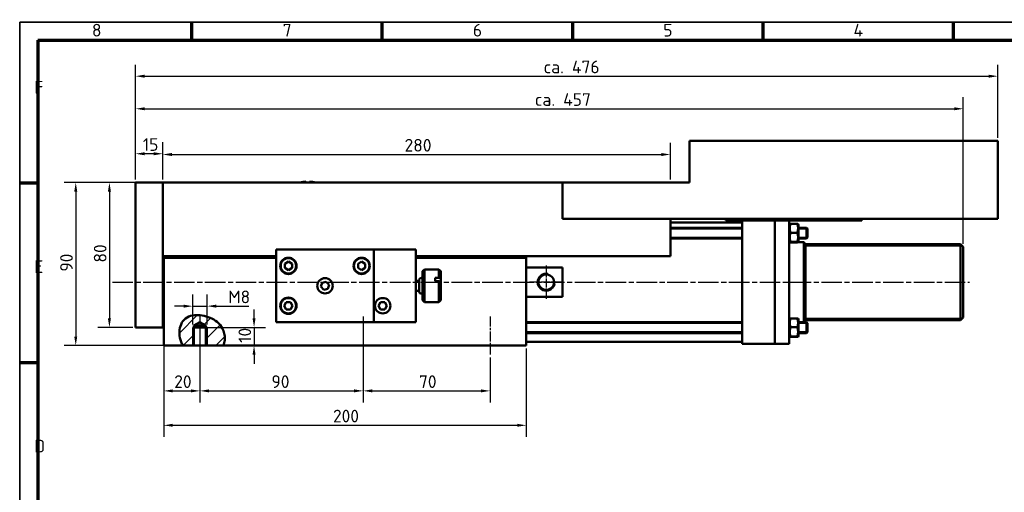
# Model space of a CAD drawing. Header units: millimetres. Extents: x 10 to 830, y 10 to 585.
# Tile 2 of 4: x 10 to 553, y 324 to 585. Entities that reach past the tile are written whole.
import ezdxf

# ---------------------------------------------------------------- set-up
doc = ezdxf.new("R2010")
doc.units = ezdxf.units.MM
doc.header["$LTSCALE"] = 2
doc.linetypes.add('CHAIN', pattern=[0.3543, 0.2362, -0.0295, 0.0591, -0.0295])
doc.layers.get('0').update_dxf_attribs({"lineweight": 25})
for name, color, linetype, lineweight in [('Bemaßung (ISO)', 7, 'Continuous', 25), ('Mittellinie (ISO)', 7, 'Continuous', 25), ('Mittelpunktmarkierung (ISO)', 7, 'Continuous', 25), ('Rahmen (ISO)', 7, 'Continuous', 70), ('Schraffur (ISO)', 7, 'Continuous', 18), ('Sichtbar (ISO)', 7, 'Continuous', 50), ('Sichtbar schmal (ISO)', 7, 'Continuous', 35), ('Symbol (ISO)', 7, 'Continuous', 25)]:
    doc.layers.add(name, color=color, linetype=linetype, lineweight=lineweight)
doc.styles.add('Notiztext (DIN)', font='isocpeur.ttf')
doc.dimstyles.new('Standard (DIN)', dxfattribs={"dimscale": 2, "dimtxt": 3.5, "dimasz": 2.5, "dimexe": 3.175, "dimexo": 0.8, "dimgap": 0.8, "dimtad": 1, "dimrnd": 1e-08, "dimzin": 12, "dimtxsty": 'Notiztext (DIN)', "dimcen": 0.09, "dimdle": 10, "dimclrd": 256, "dimclre": 256, "dimclrt": 256, "dimadec": 0, "dimazin": 3, "dimtfac": 1, "dimtdec": 3, "dimtmove": 0, "dimatfit": 3, "dimfxl": 1, "dimtolj": 1, "dimtzin": 12, "dimlwd": -1, "dimlwe": -1, "dimarcsym": 0})

# ---------------------------------------------------------------- blocks, each defined once
blk = doc.blocks.new('Ränder Hagen+Goebel Rahmen')
at = {"layer": 'Rahmen (ISO)', "linetype": 'Continuous', "lineweight": 35}
for q in [(5, 5), (415, 292)]:
    blk.add_line((5, 292), q, dxfattribs=at)
at = {"layer": 'Rahmen (ISO)'}
for p, q in [((52.5, 287), (52.5, 292)), ((105, 287), (105, 292)), ((157.5, 287), (157.5, 292)), ((210, 287), (210, 292)), ((262.5, 287), (262.5, 292)), ((10, 287), (410, 287)), ((10, 287), (10, 10)), ((10, 247.5), (5, 247.5)), ((10, 198), (5, 198))]:
    blk.add_line(p, q, dxfattribs=at)
at = {"layer": 'Symbol (ISO)', "char_height": 3.5, "style": 'Notiztext (DIN)'}
for s, insert, attachment_point in [('8', (26.25, 288), 8), ('7', (78.75, 288), 8), ('6', (131.25, 288), 8), ('5', (183.75, 288), 8), ('4', (236.25, 288), 8), ('F', (9, 272.25), 7), ('E', (9, 222.75), 7), ('D', (9, 173.25), 7)]:
    blk.add_mtext(s, dxfattribs=dict(at, insert=insert, attachment_point=attachment_point))
blk = doc.blocks.new('*D10')
at = {"layer": 'Bemaßung (ISO)'}
for p, q in [((72.31, 495.46), (53.14, 495.46)), ((59.49, 490.46), (59.49, 420.46)), ((72.31, 415.46), (53.14, 415.46))]:
    blk.add_line(p, q, dxfattribs=at)
for points in [[(58.65, 490.46), (60.32, 490.46), (59.49, 495.46)], [(58.65, 420.46), (60.32, 420.46), (59.49, 415.46)]]:
    blk.add_solid(points, dxfattribs=at)
at = {"layer": 'Defpoints', "color": 0}
for p in [(73.91, 495.46), (59.49, 415.46), (73.91, 415.46)]:
    blk.add_point(p, dxfattribs=at)
at = {"layer": 'Bemaßung (ISO)', "insert": (50.89, 451.26), "char_height": 7, "attachment_point": 1, "rotation": 90, "style": 'Notiztext (DIN)'}
blk.add_mtext('\\A1;80', dxfattribs=at)
blk = doc.blocks.new('*D11')
at = {"layer": 'Bemaßung (ISO)'}
for p, q in [((87.31, 495.46), (34.56, 495.46)), ((40.91, 490.46), (40.91, 410.46)), ((120.75, 405.46), (34.56, 405.46))]:
    blk.add_line(p, q, dxfattribs=at)
for points in [[(40.08, 490.46), (41.75, 490.46), (40.91, 495.46)], [(40.08, 410.46), (41.75, 410.46), (40.91, 405.46)]]:
    blk.add_solid(points, dxfattribs=at)
at = {"layer": 'Defpoints', "color": 0}
for p in [(88.91, 495.46), (40.91, 405.46), (122.35, 405.46)]:
    blk.add_point(p, dxfattribs=at)
at = {"layer": 'Bemaßung (ISO)', "insert": (32.31, 446.26), "char_height": 7, "attachment_point": 1, "rotation": 90, "style": 'Notiztext (DIN)'}
blk.add_mtext('\\A1;90', dxfattribs=at)
blk = doc.blocks.new('*D12')
at = {"layer": 'Bemaßung (ISO)'}
for p, q in [((105.41, 417.06), (105.41, 433.57)), ((113.41, 417.06), (113.41, 433.57)), ((100.41, 427.22), (95.41, 427.22)), ((105.41, 427.22), (113.41, 427.22)), ((118.41, 427.22), (136.41, 427.22))]:
    blk.add_line(p, q, dxfattribs=at)
for points in [[(100.41, 428.05), (100.41, 426.39), (105.41, 427.22)], [(118.41, 428.05), (118.41, 426.39), (113.41, 427.22)]]:
    blk.add_solid(points, dxfattribs=at)
at = {"layer": 'Defpoints', "color": 0}
for p in [(113.41, 427.22), (105.41, 415.46), (113.41, 415.46)]:
    blk.add_point(p, dxfattribs=at)
at = {"layer": 'Bemaßung (ISO)', "insert": (125.01, 435.82), "char_height": 7, "attachment_point": 1, "style": 'Notiztext (DIN)'}
blk.add_mtext('\\A1;M8', dxfattribs=at)
blk = doc.blocks.new('*D13')
at = {"layer": 'Bemaßung (ISO)'}
for p, q in [((139.26, 420.46), (139.26, 425.46)), ((107.01, 415.46), (145.61, 415.46)), ((139.26, 415.46), (139.26, 405.46)), ((139.26, 400.46), (139.26, 395.46))]:
    blk.add_line(p, q, dxfattribs=at)
for points in [[(138.42, 420.46), (140.09, 420.46), (139.26, 415.46)], [(138.42, 400.46), (140.09, 400.46), (139.26, 405.46)]]:
    blk.add_solid(points, dxfattribs=at)
at = {"layer": 'Defpoints', "color": 0}
for p in [(105.41, 415.46), (122.35, 405.46), (139.26, 405.46)]:
    blk.add_point(p, dxfattribs=at)
at = {"layer": 'Bemaßung (ISO)', "insert": (130.66, 406.96), "char_height": 7, "attachment_point": 1, "rotation": 90, "style": 'Notiztext (DIN)'}
blk.add_mtext('\\A1;10', dxfattribs=at)
blk = doc.blocks.new('*D14')
at = {"layer": 'Bemaßung (ISO)'}
for p, q in [((89.41, 452.36), (89.41, 374.1)), ((109.41, 398.86), (109.41, 374.1)), ((94.41, 380.45), (104.41, 380.45))]:
    blk.add_line(p, q, dxfattribs=at)
for points in [[(94.41, 381.28), (94.41, 379.61), (89.41, 380.45)], [(104.41, 381.28), (104.41, 379.61), (109.41, 380.45)]]:
    blk.add_solid(points, dxfattribs=at)
at = {"layer": 'Defpoints', "color": 0}
for p in [(89.41, 453.96), (109.41, 400.46), (109.41, 380.45)]:
    blk.add_point(p, dxfattribs=at)
at = {"layer": 'Bemaßung (ISO)', "insert": (95.21, 389.05), "char_height": 7, "attachment_point": 1, "style": 'Notiztext (DIN)'}
blk.add_mtext('\\A1;20', dxfattribs=at)
blk = doc.blocks.new('*D15')
at = {"layer": 'Bemaßung (ISO)'}
for p, q in [((109.41, 419.86), (109.41, 374.11)), ((199.41, 398.86), (199.41, 374.11)), ((114.41, 380.46), (194.41, 380.46))]:
    blk.add_line(p, q, dxfattribs=at)
for points in [[(114.41, 381.3), (114.41, 379.63), (109.41, 380.46)], [(194.41, 381.3), (194.41, 379.63), (199.41, 380.46)]]:
    blk.add_solid(points, dxfattribs=at)
at = {"layer": 'Defpoints', "color": 0}
for p in [(109.41, 421.46), (199.41, 400.46), (199.41, 380.46)]:
    blk.add_point(p, dxfattribs=at)
at = {"layer": 'Bemaßung (ISO)', "insert": (148.83, 389.06), "char_height": 7, "attachment_point": 1, "style": 'Notiztext (DIN)'}
blk.add_mtext('\\A1;90', dxfattribs=at)
blk = doc.blocks.new('*D16')
at = {"layer": 'Bemaßung (ISO)'}
for p, q in [((199.41, 419.86), (199.41, 374.11)), ((269.41, 398.86), (269.41, 374.11)), ((204.41, 380.46), (264.41, 380.46))]:
    blk.add_line(p, q, dxfattribs=at)
for points in [[(204.41, 381.3), (204.41, 379.63), (199.41, 380.46)], [(264.41, 381.3), (264.41, 379.63), (269.41, 380.46)]]:
    blk.add_solid(points, dxfattribs=at)
at = {"layer": 'Defpoints', "color": 0}
for p in [(199.41, 421.46), (269.41, 400.46), (269.41, 380.46)]:
    blk.add_point(p, dxfattribs=at)
at = {"layer": 'Bemaßung (ISO)', "insert": (230.21, 389.06), "char_height": 7, "attachment_point": 1, "style": 'Notiztext (DIN)'}
blk.add_mtext('\\A1;70', dxfattribs=at)
blk = doc.blocks.new('*D17')
at = {"layer": 'Bemaßung (ISO)'}
for p, q in [((73.91, 497.06), (73.91, 542.49)), ((530.41, 461.56), (530.41, 542.49)), ((78.91, 536.14), (525.41, 536.14))]:
    blk.add_line(p, q, dxfattribs=at)
for points in [[(78.91, 536.98), (78.91, 535.31), (73.91, 536.14)], [(525.41, 536.98), (525.41, 535.31), (530.41, 536.14)]]:
    blk.add_solid(points, dxfattribs=at)
at = {"layer": 'Defpoints', "color": 0}
for p in [(530.41, 536.14), (73.91, 495.46), (530.41, 459.96)]:
    blk.add_point(p, dxfattribs=at)
at = {"layer": 'Bemaßung (ISO)', "insert": (289.68, 544.75), "char_height": 7, "attachment_point": 1, "style": 'Notiztext (DIN)'}
blk.add_mtext('\\A1; ca. 457', dxfattribs=at)
blk = doc.blocks.new('*D24')
at = {"layer": 'Bemaßung (ISO)'}
for p, q in [((73.91, 497.06), (73.91, 517.67)), ((88.91, 497.06), (88.91, 517.67)), ((83.91, 511.32), (78.91, 511.32))]:
    blk.add_line(p, q, dxfattribs=at)
for points in [[(78.91, 512.15), (78.91, 510.49), (73.91, 511.32)], [(83.91, 512.15), (83.91, 510.49), (88.91, 511.32)]]:
    blk.add_solid(points, dxfattribs=at)
at = {"layer": 'Defpoints', "color": 0}
for p in [(73.91, 511.32), (73.91, 495.46), (88.91, 495.46)]:
    blk.add_point(p, dxfattribs=at)
at = {"layer": 'Bemaßung (ISO)', "insert": (77.91, 519.92), "char_height": 7, "attachment_point": 1, "style": 'Notiztext (DIN)'}
blk.add_mtext('\\A1;15', dxfattribs=at)
blk = doc.blocks.new('*D25')
at = {"layer": 'Bemaßung (ISO)'}
for p, q in [((88.91, 497.06), (88.91, 517.26)), ((368.91, 497.06), (368.91, 517.26)), ((93.91, 510.91), (363.91, 510.91))]:
    blk.add_line(p, q, dxfattribs=at)
for points in [[(93.91, 511.74), (93.91, 510.07), (88.91, 510.91)], [(363.91, 511.74), (363.91, 510.07), (368.91, 510.91)]]:
    blk.add_solid(points, dxfattribs=at)
at = {"layer": 'Defpoints', "color": 0}
for p in [(368.91, 510.91), (88.91, 495.46), (368.91, 495.46)]:
    blk.add_point(p, dxfattribs=at)
at = {"layer": 'Bemaßung (ISO)', "insert": (222.26, 519.51), "char_height": 7, "attachment_point": 1, "style": 'Notiztext (DIN)'}
blk.add_mtext('\\A1;280', dxfattribs=at)
blk = doc.blocks.new('*D26')
at = {"layer": 'Bemaßung (ISO)'}
for p, q in [((89.41, 452.36), (89.41, 355.11)), ((289.41, 403.86), (289.41, 355.11)), ((94.41, 361.46), (284.41, 361.46))]:
    blk.add_line(p, q, dxfattribs=at)
for points in [[(94.41, 362.3), (94.41, 360.63), (89.41, 361.46)], [(284.41, 362.3), (284.41, 360.63), (289.41, 361.46)]]:
    blk.add_solid(points, dxfattribs=at)
at = {"layer": 'Defpoints', "color": 0}
for p in [(89.41, 453.96), (289.41, 405.46), (289.41, 361.46)]:
    blk.add_point(p, dxfattribs=at)
at = {"layer": 'Bemaßung (ISO)', "insert": (182.76, 370.06), "char_height": 7, "attachment_point": 1, "style": 'Notiztext (DIN)'}
blk.add_mtext('\\A1;200', dxfattribs=at)
blk = doc.blocks.new('*D28')
at = {"layer": 'Bemaßung (ISO)'}
for p, q in [((73.91, 497.06), (73.91, 560.47)), ((549.41, 520.06), (549.41, 560.47)), ((78.91, 554.12), (544.41, 554.12))]:
    blk.add_line(p, q, dxfattribs=at)
for points in [[(78.91, 554.95), (78.91, 553.29), (73.91, 554.12)], [(544.41, 554.95), (544.41, 553.29), (549.41, 554.12)]]:
    blk.add_solid(points, dxfattribs=at)
at = {"layer": 'Defpoints', "color": 0}
for p in [(549.41, 554.12), (549.41, 518.46), (73.91, 495.46)]:
    blk.add_point(p, dxfattribs=at)
at = {"layer": 'Bemaßung (ISO)', "insert": (294.51, 562.73), "char_height": 7, "attachment_point": 1, "style": 'Notiztext (DIN)'}
blk.add_mtext('\\A1; ca. 476', dxfattribs=at)

msp = doc.modelspace()

# ---------------------------------------------------------------- hatches: boundary and pattern name
at = {"layer": 'Schraffur (ISO)'}
h = msp.add_hatch(dxfattribs=at)
h.set_pattern_fill('ANSI31', scale=50.8, style=0)
h.set_pattern_definition([(45, (0, 0), (-4.49013, 4.49013), [])])
edge = h.paths.add_edge_path()
edge.add_line((122.35, 405.462), (113.405, 405.462))
edge.add_line((113.405, 405.462), (112.729, 405.462))
edge.add_line((112.729, 405.462), (112.729, 415.462))
edge.add_line((112.729, 415.462), (112.729, 416.462))
edge.add_line((112.729, 416.462), (109.405, 418.459))
edge.add_line((109.405, 418.459), (106.082, 416.462))
edge.add_line((106.082, 416.462), (106.082, 415.462))
edge.add_line((106.082, 415.462), (106.082, 405.462))
edge.add_line((106.082, 405.462), (105.405, 405.462))
edge.add_line((105.405, 405.462), (99.953, 405.462))
edge.add_spline(control_points=[(99.953, 405.462), (99.137, 406.937), (98.571, 408.557), (97.992, 411.978), (98.025, 413.739), (98.675, 416.565), (99.16, 417.735), (100.495, 419.611), (101.251, 420.327), (103.038, 421.434), (104.019, 421.797), (106.445, 422.308), (107.925, 422.327), (111.497, 421.972), (113.932, 421.347), (117.627, 419.536), (119.042, 418.543), (121.41, 415.899), (122.079, 414.512), (122.93, 412.062), (123.15, 410.647), (123.078, 407.944), (122.825, 406.665), (122.35, 405.462)], knot_values=[0.0577556, 0.0577556, 0.0577556, 0.0577556, 0.5628681, 0.5628681, 1.1013418, 1.1013418, 1.5106739, 1.5106739, 1.8549627, 1.8549627, 2.1975212, 2.1975212, 2.6645583, 2.6645583, 3.3725164, 3.3725164, 3.8851866, 3.8851866, 4.4225896, 4.4225896, 5.0616648, 5.0616648, 5.6492836, 5.6492836, 5.6492836, 5.6492836], degree=3, periodic=0)

# ---------------------------------------------------------------- linework, layer by layer
at = {"layer": 'Mittellinie (ISO)', "linetype": 'CHAIN', "ltscale": 23.990969}
msp.add_line((61.156, 440.462), (533.905, 440.462), dxfattribs=at)
at = {"layer": 'Mittellinie (ISO)', "linetype": 'CHAIN', "ltscale": 11.667578}
for p, q in [((109.405, 421.462), (109.405, 400.462)), ((199.405, 421.462), (199.405, 400.462)), ((269.405, 421.462), (269.405, 400.462))]:
    msp.add_line(p, q, dxfattribs=at)
at = {"layer": 'Mittelpunktmarkierung (ISO)', "linetype": 'CHAIN', "ltscale": 10.315238}
for p, q in [((300.405, 449.745), (300.405, 431.179)), ((309.688, 440.462), (291.122, 440.462))]:
    msp.add_line(p, q, dxfattribs=at)
at = {"layer": 'Sichtbar (ISO)'}
for p, q in [((379.405, 518.462), (379.405, 495.462)), ((379.405, 518.462), (549.405, 518.462)), ((549.405, 475.462), (549.405, 518.462)), ((73.905, 495.462), (73.905, 415.462)), ((88.905, 495.462), (73.905, 495.462)), ((88.905, 495.462), (309.405, 495.462)), ((88.905, 495.462), (88.905, 415.462)), ((167.905, 495.935), (167.905, 495.462)), ((169.905, 495.462), (169.905, 495.935)), ((379.405, 495.462), (309.405, 495.462)), ((309.405, 495.462), (309.405, 475.462)), ((309.405, 475.462), (549.405, 475.462)), ((368.905, 454.762), (368.905, 475.462)), ((408.405, 473.462), (368.905, 473.462)), ((399.405, 475.462), (399.405, 474.462)), ((399.405, 474.462), (474.405, 474.462)), ((408.405, 474.462), (408.405, 406.462)), ((426.405, 474.462), (426.405, 406.462)), ((426.405, 474.462), (426.405, 406.462)), ((434.405, 474.462), (434.405, 406.462)), ((434.405, 471.968), (434.725, 472.522)), ((435.169, 472.63), (438.841, 472.63)), ((439.605, 471.968), (439.285, 472.522)), ((474.405, 475.462), (474.405, 474.462)), ((368.905, 470.518), (408.405, 470.518)), ((435.169, 467.749), (438.841, 467.749)), ((439.605, 463.068), (439.605, 471.968)), ((439.605, 470.518), (443.905, 470.518)), ((443.905, 464.518), (443.905, 470.518)), ((444.405, 470.018), (443.905, 470.518)), ((444.405, 470.018), (444.405, 465.018)), ((368.905, 464.518), (408.405, 464.518)), ((434.405, 463.068), (434.725, 462.514)), ((434.405, 462.462), (434.85, 462.462)), ((435.169, 462.638), (438.841, 462.638)), ((435.169, 462.407), (438.841, 462.407)), ((439.16, 462.462), (442.405, 462.462)), ((439.605, 463.068), (439.285, 462.514)), ((439.605, 464.518), (443.905, 464.518)), ((442.405, 418.462), (442.405, 462.462)), ((443.405, 461.462), (442.405, 462.462)), ((444.405, 465.018), (443.905, 464.518)), ((205.405, 458.462), (151.405, 458.462)), ((151.405, 458.462), (151.405, 418.462)), ((205.405, 418.462), (205.405, 458.462)), ((205.405, 458.462), (228.405, 458.462)), ((228.405, 418.462), (228.405, 458.462)), ((443.405, 419.462), (443.405, 461.462)), ((443.405, 461.462), (528.905, 461.462)), ((443.405, 419.462), (443.405, 461.462)), ((528.905, 419.462), (528.905, 461.462)), ((530.405, 459.962), (528.905, 461.462)), ((530.405, 420.962), (530.405, 459.962)), ((151.405, 454.762), (88.905, 454.762)), ((89.405, 454.762), (89.405, 453.962)), ((151.405, 453.962), (89.405, 453.962)), ((89.405, 453.962), (89.405, 405.462)), ((156.206, 450.617), (158.206, 451.772)), ((158.206, 451.772), (160.206, 450.617)), ((196.604, 450.617), (198.604, 451.772)), ((198.604, 451.772), (200.604, 450.617)), ((368.905, 454.762), (228.405, 454.762)), ((289.405, 453.962), (228.405, 453.962)), ((289.405, 453.962), (289.405, 454.762)), ((289.405, 405.462), (289.405, 453.962)), ((156.206, 448.307), (156.206, 450.617)), ((158.206, 447.153), (156.206, 448.307)), ((160.206, 448.307), (158.206, 447.153)), ((160.206, 450.617), (160.206, 448.307)), ((196.604, 448.307), (196.604, 450.617)), ((198.604, 447.153), (196.604, 448.307)), ((200.604, 448.307), (198.604, 447.153)), ((200.604, 450.617), (200.604, 448.307)), ((232.204, 446.462), (233.204, 447.462)), ((232.204, 430.462), (232.204, 446.462)), ((233.204, 447.462), (233.204, 429.462)), ((233.204, 447.462), (241.204, 447.462)), ((241.204, 442.841), (241.204, 447.462)), ((242.204, 446.462), (241.204, 447.462)), ((242.204, 446.462), (242.204, 442.451)), ((289.405, 448.524), (309.405, 448.524)), ((309.405, 432.4), (309.405, 448.524)), ((176.148, 437.974), (176.854, 440.173)), ((176.854, 440.173), (179.111, 440.661)), ((179.111, 440.661), (180.662, 438.951)), ((228.405, 441.212), (230.404, 441.212)), ((230.404, 441.862), (230.404, 435.062)), ((239.204, 442.841), (239.204, 440.996)), ((239.204, 442.841), (241.204, 442.841)), ((241.204, 440.996), (239.204, 440.996)), ((241.204, 429.462), (241.204, 440.996)), ((242.204, 442.451), (242.204, 440.607)), ((242.204, 440.607), (242.204, 430.462)), ((177.7, 436.263), (176.148, 437.974)), ((179.957, 436.752), (177.7, 436.263)), ((180.662, 438.951), (179.957, 436.752)), ((228.405, 435.712), (230.404, 435.712)), ((155.897, 427.462), (157.052, 429.462)), ((157.052, 429.462), (159.361, 429.462)), ((159.361, 429.462), (160.516, 427.462)), ((207.897, 427.462), (209.052, 429.462)), ((209.052, 429.462), (211.361, 429.462)), ((211.361, 429.462), (212.516, 427.462)), ((232.204, 430.462), (233.204, 429.462)), ((233.204, 429.462), (241.204, 429.462)), ((242.204, 430.462), (241.204, 429.462)), ((309.405, 432.4), (289.405, 432.4)), ((157.052, 425.462), (155.897, 427.462)), ((159.361, 425.462), (157.052, 425.462)), ((160.516, 427.462), (159.361, 425.462)), ((209.052, 425.462), (207.897, 427.462)), ((211.361, 425.462), (209.052, 425.462)), ((212.516, 427.462), (211.361, 425.462)), ((109.405, 418.459), (106.082, 416.462)), ((112.729, 416.462), (109.405, 418.459)), ((151.405, 418.462), (205.405, 418.462)), ((205.405, 418.462), (228.405, 418.462)), ((289.405, 418.363), (408.405, 418.363)), ((434.405, 419.813), (434.724, 420.365)), ((435.169, 420.455), (438.841, 420.455)), ((439.605, 419.813), (439.286, 420.365)), ((439.605, 410.913), (439.605, 419.813)), ((439.605, 418.462), (442.405, 418.462)), ((439.605, 418.363), (443.905, 418.363)), ((443.405, 419.462), (442.405, 418.462)), ((443.405, 419.462), (528.905, 419.462)), ((443.905, 412.363), (443.905, 418.363)), ((444.405, 417.863), (443.905, 418.363)), ((530.405, 420.962), (528.905, 419.462)), ((88.905, 415.462), (73.905, 415.462)), ((105.405, 415.462), (113.405, 415.462)), ((106.082, 416.462), (106.082, 405.462)), ((106.082, 416.462), (112.729, 416.462)), ((112.729, 405.462), (112.729, 416.462)), ((435.169, 415.552), (438.841, 415.552)), ((444.405, 412.863), (443.905, 412.363)), ((444.405, 417.863), (444.405, 412.863)), ((289.405, 412.363), (408.405, 412.363)), ((408.405, 407.462), (289.405, 407.462)), ((434.405, 410.913), (434.724, 410.36)), ((435.169, 410.46), (438.841, 410.46)), ((435.169, 410.27), (438.841, 410.27)), ((439.605, 410.913), (439.286, 410.36)), ((439.605, 412.363), (443.905, 412.363)), ((99.953, 405.462), (89.405, 405.462)), ((106.082, 405.462), (99.953, 405.462)), ((112.729, 405.462), (106.082, 405.462)), ((122.35, 405.462), (112.729, 405.462)), ((289.405, 405.462), (122.35, 405.462)), ((426.405, 406.462), (408.405, 406.462)), ((434.405, 406.462), (426.405, 406.462))]:
    msp.add_line(p, q, dxfattribs=at)
at = {"layer": 'Sichtbar (ISO)', "flags": 128}
for points in [[(435.169, 472.63), (435.093, 472.399), (435.026, 472.176), (434.966, 471.96), (434.913, 471.749), (434.867, 471.544), (434.828, 471.342), (434.796, 471.145), (434.769, 470.95), (434.749, 470.758), (434.734, 470.568), (434.726, 470.378), (434.723, 470.189), (434.726, 470), (434.734, 469.811), (434.749, 469.62), (434.769, 469.428), (434.796, 469.234), (434.828, 469.036), (434.867, 468.835), (434.913, 468.629), (434.966, 468.419), (435.026, 468.203), (435.093, 467.98), (435.169, 467.749)], [(434.725, 472.522), (434.728, 472.526), (434.732, 472.53), (434.738, 472.535), (434.745, 472.539), (434.753, 472.543), (434.762, 472.547), (434.772, 472.551), (434.784, 472.556), (434.797, 472.56), (434.812, 472.564), (434.828, 472.569), (434.845, 472.573), (434.864, 472.577), (434.884, 472.582), (434.905, 472.586), (434.928, 472.591), (434.953, 472.595), (434.979, 472.6), (435.006, 472.605), (435.035, 472.61), (435.066, 472.615), (435.099, 472.619), (435.133, 472.624), (435.169, 472.63)], [(438.841, 472.63), (438.877, 472.624), (438.912, 472.619), (438.944, 472.615), (438.975, 472.61), (439.004, 472.605), (439.032, 472.6), (439.058, 472.595), (439.082, 472.591), (439.105, 472.586), (439.127, 472.582), (439.147, 472.577), (439.165, 472.573), (439.183, 472.569), (439.199, 472.564), (439.213, 472.56), (439.226, 472.556), (439.238, 472.551), (439.249, 472.547), (439.258, 472.543), (439.266, 472.539), (439.273, 472.535), (439.278, 472.53), (439.282, 472.526), (439.285, 472.522)], [(438.841, 467.749), (438.917, 467.98), (438.985, 468.203), (439.045, 468.419), (439.097, 468.629), (439.143, 468.835), (439.182, 469.036), (439.215, 469.234), (439.241, 469.428), (439.262, 469.62), (439.276, 469.811), (439.285, 470), (439.288, 470.189), (439.285, 470.378), (439.276, 470.568), (439.262, 470.758), (439.241, 470.95), (439.215, 471.145), (439.182, 471.342), (439.143, 471.544), (439.097, 471.749), (439.045, 471.96), (438.985, 472.176), (438.917, 472.399), (438.841, 472.63)], [(435.169, 467.749), (435.093, 467.507), (435.026, 467.274), (434.966, 467.047), (434.913, 466.827), (434.867, 466.612), (434.828, 466.401), (434.796, 466.194), (434.769, 465.99), (434.749, 465.789), (434.734, 465.589), (434.726, 465.391), (434.723, 465.193), (434.726, 464.995), (434.734, 464.797), (434.749, 464.598), (434.769, 464.396), (434.796, 464.192), (434.828, 463.985), (434.867, 463.775), (434.913, 463.56), (434.966, 463.339), (435.026, 463.113), (435.093, 462.879), (435.169, 462.638)], [(438.841, 462.638), (438.917, 462.879), (438.985, 463.113), (439.045, 463.339), (439.097, 463.56), (439.143, 463.775), (439.182, 463.985), (439.215, 464.192), (439.241, 464.396), (439.262, 464.598), (439.276, 464.797), (439.285, 464.995), (439.288, 465.193), (439.285, 465.391), (439.276, 465.589), (439.262, 465.789), (439.241, 465.99), (439.215, 466.194), (439.182, 466.401), (439.143, 466.612), (439.097, 466.827), (439.045, 467.047), (438.985, 467.274), (438.917, 467.507), (438.841, 467.749)], [(435.169, 462.638), (435.093, 462.627), (435.026, 462.616), (434.966, 462.606), (434.913, 462.596), (434.867, 462.586), (434.828, 462.577), (434.796, 462.567), (434.769, 462.558), (434.749, 462.549), (434.734, 462.54), (434.726, 462.531), (434.723, 462.522), (434.726, 462.513), (434.734, 462.504), (434.749, 462.495), (434.769, 462.486), (434.796, 462.477), (434.828, 462.468), (434.867, 462.458), (434.913, 462.448), (434.966, 462.438), (435.026, 462.428), (435.093, 462.418), (435.169, 462.407)], [(438.841, 462.407), (438.917, 462.418), (438.985, 462.428), (439.045, 462.438), (439.097, 462.448), (439.143, 462.458), (439.182, 462.468), (439.215, 462.477), (439.241, 462.486), (439.262, 462.495), (439.276, 462.504), (439.285, 462.513), (439.288, 462.522), (439.285, 462.531), (439.276, 462.54), (439.262, 462.549), (439.241, 462.558), (439.215, 462.567), (439.182, 462.577), (439.143, 462.586), (439.097, 462.596), (439.045, 462.606), (438.985, 462.616), (438.917, 462.627), (438.841, 462.638)], [(241.204, 442.841), (241.248, 442.823), (241.292, 442.806), (241.335, 442.789), (241.379, 442.772), (241.422, 442.756), (241.465, 442.739), (241.508, 442.722), (241.55, 442.706), (241.593, 442.689), (241.635, 442.673), (241.677, 442.657), (241.718, 442.64), (241.76, 442.624), (241.801, 442.608), (241.842, 442.592), (241.883, 442.576), (241.924, 442.56), (241.965, 442.544), (242.005, 442.529), (242.045, 442.513), (242.085, 442.498), (242.125, 442.482), (242.164, 442.467), (242.204, 442.451)], [(242.204, 440.607), (242.164, 440.622), (242.125, 440.637), (242.085, 440.653), (242.045, 440.669), (242.005, 440.684), (241.965, 440.7), (241.924, 440.716), (241.883, 440.731), (241.842, 440.747), (241.801, 440.763), (241.76, 440.779), (241.718, 440.796), (241.677, 440.812), (241.635, 440.828), (241.593, 440.845), (241.55, 440.861), (241.508, 440.878), (241.465, 440.894), (241.422, 440.911), (241.379, 440.928), (241.335, 440.945), (241.292, 440.962), (241.248, 440.979), (241.204, 440.996)], [(99.953, 405.462), (99.439, 406.483), (99.003, 407.54), (98.65, 408.627), (98.38, 409.735), (98.197, 410.856), (98.103, 411.972), (98.099, 413.073), (98.185, 414.15), (98.361, 415.196), (98.63, 416.207), (98.998, 417.183), (99.47, 418.112), (100.051, 418.979), (100.731, 419.758), (101.505, 420.439), (102.372, 421.016), (103.304, 421.476), (104.284, 421.822), (105.302, 422.064), (106.345, 422.209), (107.402, 422.269), (108.46, 422.252), (109.508, 422.169), (110.573, 422.024), (111.667, 421.814), (112.773, 421.539), (113.878, 421.198), (114.967, 420.793), (116.025, 420.321), (117.042, 419.781), (118.01, 419.168), (118.922, 418.478), (119.77, 417.706), (120.537, 416.856), (121.176, 415.993), (121.69, 415.147), (122.094, 414.335), (122.403, 413.573), (122.64, 412.854), (122.83, 412.123), (122.972, 411.382), (123.066, 410.634), (123.112, 409.881), (123.109, 409.126), (123.057, 408.375), (122.955, 407.63), (122.803, 406.895), (122.602, 406.171), (122.35, 405.462)], [(435.169, 420.455), (435.093, 420.223), (435.026, 419.999), (434.966, 419.782), (434.913, 419.57), (434.867, 419.364), (434.828, 419.162), (434.796, 418.964), (434.769, 418.768), (434.749, 418.575), (434.734, 418.384), (434.726, 418.193), (434.723, 418.004), (434.726, 417.814), (434.734, 417.624), (434.749, 417.432), (434.769, 417.239), (434.796, 417.044), (434.828, 416.845), (434.867, 416.643), (434.913, 416.437), (434.966, 416.225), (435.026, 416.008), (435.093, 415.784), (435.169, 415.552)], [(434.724, 420.365), (434.727, 420.369), (434.731, 420.372), (434.736, 420.376), (434.743, 420.379), (434.75, 420.383), (434.759, 420.386), (434.77, 420.39), (434.781, 420.393), (434.794, 420.397), (434.809, 420.4), (434.825, 420.404), (434.842, 420.408), (434.861, 420.411), (434.881, 420.415), (434.902, 420.419), (434.925, 420.423), (434.95, 420.426), (434.976, 420.43), (435.004, 420.434), (435.034, 420.438), (435.065, 420.442), (435.098, 420.446), (435.133, 420.451), (435.169, 420.455)], [(438.841, 420.455), (438.878, 420.451), (438.913, 420.446), (438.946, 420.442), (438.977, 420.438), (439.006, 420.434), (439.034, 420.43), (439.06, 420.426), (439.085, 420.423), (439.108, 420.419), (439.13, 420.415), (439.15, 420.411), (439.169, 420.408), (439.186, 420.404), (439.202, 420.4), (439.216, 420.397), (439.229, 420.393), (439.241, 420.39), (439.251, 420.386), (439.26, 420.383), (439.268, 420.379), (439.274, 420.376), (439.28, 420.372), (439.284, 420.369), (439.286, 420.365)], [(438.841, 415.552), (438.917, 415.784), (438.985, 416.008), (439.045, 416.225), (439.097, 416.437), (439.143, 416.643), (439.182, 416.845), (439.215, 417.044), (439.241, 417.239), (439.262, 417.432), (439.276, 417.624), (439.285, 417.814), (439.288, 418.004), (439.285, 418.193), (439.276, 418.384), (439.262, 418.575), (439.241, 418.768), (439.215, 418.964), (439.182, 419.162), (439.143, 419.364), (439.097, 419.57), (439.045, 419.782), (438.985, 419.999), (438.917, 420.223), (438.841, 420.455)], [(435.169, 415.552), (435.093, 415.312), (435.026, 415.079), (434.966, 414.853), (434.913, 414.634), (434.867, 414.419), (434.828, 414.21), (434.796, 414.003), (434.769, 413.8), (434.749, 413.6), (434.734, 413.401), (434.726, 413.203), (434.723, 413.006), (434.726, 412.809), (434.734, 412.612), (434.749, 412.413), (434.769, 412.212), (434.796, 412.009), (434.828, 411.803), (434.867, 411.593), (434.913, 411.379), (434.966, 411.159), (435.026, 410.934), (435.093, 410.701), (435.169, 410.46)], [(438.841, 410.46), (438.917, 410.701), (438.985, 410.934), (439.045, 411.159), (439.097, 411.379), (439.143, 411.593), (439.182, 411.803), (439.215, 412.009), (439.241, 412.212), (439.262, 412.413), (439.276, 412.612), (439.285, 412.809), (439.288, 413.006), (439.285, 413.203), (439.276, 413.401), (439.262, 413.6), (439.241, 413.8), (439.215, 414.003), (439.182, 414.21), (439.143, 414.419), (439.097, 414.634), (439.045, 414.853), (438.985, 415.079), (438.917, 415.312), (438.841, 415.552)], [(435.169, 410.46), (435.093, 410.451), (435.026, 410.443), (434.966, 410.434), (434.913, 410.426), (434.867, 410.418), (434.828, 410.41), (434.796, 410.402), (434.769, 410.395), (434.749, 410.387), (434.734, 410.38), (434.726, 410.373), (434.723, 410.365), (434.726, 410.358), (434.734, 410.351), (434.749, 410.343), (434.769, 410.336), (434.796, 410.328), (434.828, 410.32), (434.867, 410.313), (434.913, 410.305), (434.966, 410.296), (435.026, 410.288), (435.093, 410.279), (435.169, 410.27)], [(438.841, 410.27), (438.917, 410.279), (438.985, 410.288), (439.045, 410.296), (439.097, 410.305), (439.143, 410.313), (439.182, 410.32), (439.215, 410.328), (439.241, 410.336), (439.262, 410.343), (439.276, 410.351), (439.285, 410.358), (439.288, 410.365), (439.285, 410.373), (439.276, 410.38), (439.262, 410.387), (439.241, 410.395), (439.215, 410.402), (439.182, 410.41), (439.143, 410.418), (439.097, 410.426), (439.045, 410.434), (438.985, 410.443), (438.917, 410.451), (438.841, 410.46)]]:
    msp.add_lwpolyline(points, dxfattribs=at)
at = {"layer": 'Sichtbar (ISO)'}
for centre, radius in [((158.206, 449.462), 4.5), ((158.206, 449.462), 4.25), ((198.604, 449.462), 4.5), ((198.604, 449.462), 4.25), ((178.405, 438.462), 4.25), ((300.405, 440.462), 4.283), ((158.206, 427.462), 4.5), ((158.206, 427.462), 4.25), ((210.206, 427.462), 4.25)]:
    msp.add_circle(centre, radius, dxfattribs=at)
for centre, radius, start, end in [((168.905, 477.796), 18.167, 93.15549, 103.47368), ((168.905, 477.796), 18.167, 76.52632, 86.84451), ((231.304, 441.862), 0.9, 0, 180), ((231.304, 435.062), 0.9, 180, 0)]:
    msp.add_arc(centre, radius, start, end, dxfattribs=at)
at = {"layer": 'Sichtbar schmal (ISO)'}
for p, q in [((408.405, 469.919), (368.905, 469.919)), ((443.905, 469.919), (439.605, 469.919)), ((368.905, 465.117), (408.405, 465.117)), ((439.605, 465.117), (443.905, 465.117)), ((529.811, 460.556), (443.405, 460.556)), ((443.405, 420.368), (529.811, 420.368)), ((105.405, 415.462), (105.405, 405.462)), ((113.405, 405.462), (113.405, 415.462)), ((408.405, 417.764), (289.405, 417.764)), ((289.405, 412.962), (408.405, 412.962)), ((443.905, 417.764), (439.605, 417.764)), ((439.605, 412.962), (443.905, 412.962))]:
    msp.add_line(p, q, dxfattribs=at)
msp.add_arc((300.405, 440.462), 4.864, 80, 350, dxfattribs=at)

# ---------------------------------------------------------------- block references
at = {"xscale": 2, "yscale": 2, "zscale": 2}
msp.add_blockref('Ränder Hagen+Goebel Rahmen', (0, 0), dxfattribs=at)

# ---------------------------------------------------------------- dimensions: what is measured, and where the dimension line sits
at = {"layer": 'Bemaßung (ISO)'}
for base, p1, p2, text, picture, middle in [((549.405, 554.12), (73.905, 495.462), (549.405, 518.462), ' ca. 476', '*D28', (311.655, 554.12)), ((530.405, 536.142), (73.905, 495.462), (530.405, 459.962), ' ca. 457', '*D17', (306.83, 536.142)), ((113.405, 427.22), (105.405, 415.462), (113.405, 415.462), 'M<>', '*D12', (129.905, 427.22))]:
    dim = msp.add_linear_dim(base=base, p1=p1, p2=p2, angle=180, text=text, dimstyle='Standard (DIN)', override={"dimdec": 2, "dimtp": 0, "dimtm": 0, "dimtdec": 3, "dimatfit": 2}, dxfattribs=at)
    dim.commit()
    dim.dimension.update_dxf_attribs({"geometry": picture, "text_midpoint": middle, "dimtype": 160})
dim = msp.add_linear_dim(base=(73.905, 511.321), p1=(88.905, 495.462), p2=(73.905, 495.462), dimstyle='Standard (DIN)', override={"dimdec": 2, "dimlfac": 1, "dimtp": 0, "dimtm": 0, "dimtdec": 3, "dimatfit": 2}, dxfattribs=at)
dim.commit()
dim.dimension.update_dxf_attribs({"geometry": '*D24', "text_midpoint": (81.405, 511.321), "dimtype": 160})
for base, p1, p2, angle, override, picture, middle in [((368.905, 510.906), (88.905, 495.462), (368.905, 495.462), 180, {"dimdec": 2, "dimlfac": 1, "dimtp": 0, "dimtm": 0, "dimtdec": 3, "dimatfit": 2}, '*D25', (228.905, 510.906)), ((40.913, 405.462), (88.905, 495.462), (122.35, 405.462), 90, {"dimdec": 2, "dimtp": 0, "dimtm": 0, "dimtdec": 3, "dimatfit": 2}, '*D11', (40.913, 450.462)), ((59.488, 415.462), (73.905, 495.462), (73.905, 415.462), 90, {"dimdec": 2, "dimlfac": 1, "dimtp": 0, "dimtm": 0, "dimtdec": 3, "dimatfit": 2}, '*D10', (59.488, 455.462)), ((109.405, 380.446), (89.405, 453.962), (109.405, 400.462), 180, {"dimdec": 2, "dimtp": 0, "dimtm": 0, "dimtdec": 3, "dimatfit": 2}, '*D14', (99.405, 380.446)), ((289.405, 361.462), (89.405, 453.962), (289.405, 405.462), 180, {"dimdec": 2, "dimtp": 0, "dimtm": 0, "dimtdec": 3, "dimatfit": 2}, '*D26', (189.405, 361.462)), ((139.257, 405.462), (105.405, 415.462), (122.35, 405.462), 90, {"dimdec": 2, "dimse2": 1, "dimtp": 0, "dimtm": 0, "dimtdec": 3, "dimatfit": 2}, '*D13', (139.257, 410.462)), ((199.405, 380.462), (109.405, 421.462), (199.405, 400.462), 180, {"dimdec": 2, "dimtp": 0, "dimtm": 0, "dimtdec": 3, "dimatfit": 2}, '*D15', (153.028, 380.462)), ((269.405, 380.462), (199.405, 421.462), (269.405, 400.462), 180, {"dimdec": 2, "dimtp": 0, "dimtm": 0, "dimtdec": 3, "dimatfit": 2}, '*D16', (234.405, 380.462))]:
    dim = msp.add_linear_dim(base=base, p1=p1, p2=p2, angle=angle, dimstyle='Standard (DIN)', override=override, dxfattribs=at)
    dim.commit()
    dim.dimension.update_dxf_attribs({"geometry": picture, "text_midpoint": middle, "dimtype": 160})

doc.saveas('drawing.dxf')
